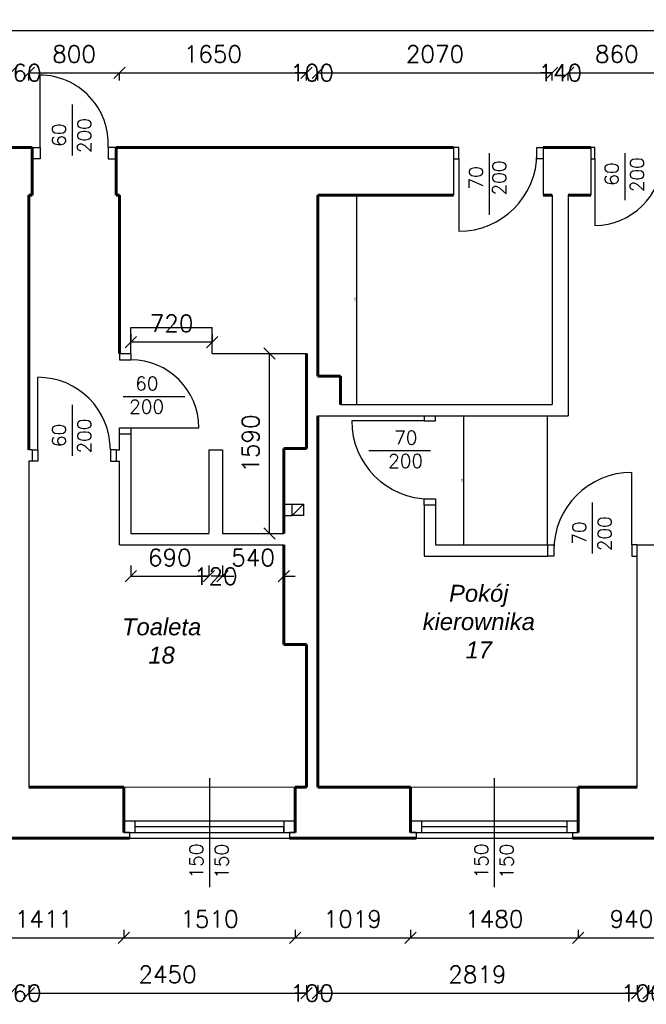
# Model space of a CAD drawing. Header units: millimetres. Extents: x -29041 to 64500, y 110629 to 283923.
# Tile 34 of 49: x 12053 to 17583, y 180784 to 189481. Entities that reach past the tile are written whole.
import ezdxf

# ---------------------------------------------------------------- set-up
doc = ezdxf.new("R2010")
doc.units = ezdxf.units.MM
for name, color, linetype in [('beton', 7, 'Continuous'), ('cienka', 1, 'Continuous'), ('sciany', 7, 'Continuous')]:
    doc.layers.add(name, color=color, linetype=linetype)
for name, color, linetype, lineweight in [('ISTN_PRZEKROJOWA', 7, 'Continuous', 60), ('ISTN_WIDOKOWA', 7, 'Continuous', 13), ('opisy_pomieszczen', 1, 'Continuous', 20), ('wymiary', 11, 'Continuous', 9)]:
    doc.layers.add(name, color=color, linetype=linetype, lineweight=lineweight)
doc.styles.add('SLAWEK', font='simplex.shx', dxfattribs={"width": 0.7, "height": 1})
doc.styles.get("Standard").update_dxf_attribs({"font": 'arial.ttf'})
doc.styles.add('TXT 50', font='simplex.shx', dxfattribs={"height": 150})
doc.styles.add('txt150', font='arial.ttf', dxfattribs={"height": 150})
doc.dimstyles.new('PROFIL', dxfattribs={"dimscale": 0, "dimtxt": 15, "dimasz": 10, "dimexe": 1, "dimexo": 0, "dimgap": 5, "dimtad": 1, "dimdec": 4, "dimrnd": 1, "dimdsep": 46, "dimtxsty": 'Standard', "dimcen": -10, "dimclrd": 5, "dimclre": 5, "dimclrt": 5, "dimadec": 0, "dimazin": 0, "dimtfac": 1, "dimtdec": 4, "dimtmove": 0, "dimatfit": 3, "dimfxl": 1, "dimtolj": 1, "dimtzin": 0, "dimarcsym": 0})
doc.dimstyles.new('wymiary1do50', dxfattribs={"dimtxt": 150, "dimasz": 100, "dimexe": 0.18, "dimexo": 0.066, "dimgap": 90, "dimtad": 1, "dimdec": 0, "dimzin": 0, "dimdsep": 46, "dimtxsty": 'txt150', "dimblk": 'OBLIQUE', "dimcen": 0.09, "dimclrd": 1, "dimclre": 1, "dimadec": 0, "dimazin": 0, "dimtfac": 1, "dimtdec": 0, "dimtix": 1, "dimtofl": 0, "dimtmove": 2, "dimatfit": 3, "dimfxl": 1, "dimtfillclr": 256, "dimtolj": 1, "dimtzin": 0, "dimarcsym": 0})

# ---------------------------------------------------------------- blocks, each defined once
blk = doc.blocks.new('_Oblique')
at = {"layer": 'sciany', "color": 0, "lineweight": -2}
blk.add_line((-0.5, -0.5), (0.5, 0.5), dxfattribs=at)
blk = doc.blocks.new('*D544')
at = {"layer": 'beton', "color": 1, "lineweight": -2}
for p, q in [((11972.7, 180951.9), (11972.7, 180881.8)), ((12132.7, 180951.9), (12132.7, 180881.8)), ((11972.7, 180882), (11872.7, 180882)), ((12132.7, 180882), (12232.7, 180882))]:
    blk.add_line(p, q, dxfattribs=at)
at = {"layer": 'Defpoints', "color": 0}
for p in [(11972.7, 180952), (12132.7, 180952), (12132.7, 180882)]:
    blk.add_point(p, dxfattribs=at)
at = {"layer": 'beton', "color": 1, "lineweight": -2, "xscale": 100, "yscale": 100, "zscale": 100}
blk.add_blockref('_Oblique', (11972.7, 180882), dxfattribs=at)
at = {"layer": 'beton', "color": 1, "lineweight": -2, "xscale": 100, "yscale": 100, "zscale": 100, "rotation": 180}
blk.add_blockref('_Oblique', (12132.7, 180882), dxfattribs=at)
at = {"layer": 'beton', "color": 0, "insert": (12052.7, 180882), "char_height": 150, "attachment_point": 5, "style": 'TXT 50'}
blk.add_mtext('\\A1;160', dxfattribs=at)
blk = doc.blocks.new('*D545')
at = {"layer": 'beton', "color": 1, "lineweight": -2}
for p, q in [((12132.7, 180951.9), (12132.7, 180881.8)), ((14582.7, 180951.9), (14582.7, 180881.8)), ((12132.7, 180882), (14582.7, 180882))]:
    blk.add_line(p, q, dxfattribs=at)
at = {"layer": 'Defpoints', "color": 0}
for p in [(12132.7, 180952), (14582.7, 180952), (14582.7, 180882)]:
    blk.add_point(p, dxfattribs=at)
at = {"layer": 'beton', "color": 1, "lineweight": -2, "xscale": 100, "yscale": 100, "zscale": 100, "rotation": 180}
blk.add_blockref('_Oblique', (12132.7, 180882), dxfattribs=at)
at = {"layer": 'beton', "color": 1, "lineweight": -2, "xscale": 100, "yscale": 100, "zscale": 100}
blk.add_blockref('_Oblique', (14582.7, 180882), dxfattribs=at)
at = {"layer": 'beton', "color": 0, "insert": (13357.7, 181047), "char_height": 150, "attachment_point": 5, "style": 'TXT 50'}
blk.add_mtext('\\A1;2450', dxfattribs=at)
blk = doc.blocks.new('*D546')
at = {"layer": 'beton', "color": 1, "lineweight": -2}
for p, q in [((14582.7, 180951.9), (14582.7, 180881.8)), ((14682.7, 180951.9), (14682.7, 180881.8)), ((14582.7, 180882), (14482.7, 180882)), ((14682.7, 180882), (14782.7, 180882))]:
    blk.add_line(p, q, dxfattribs=at)
at = {"layer": 'Defpoints', "color": 0}
for p in [(14582.7, 180952), (14682.7, 180952), (14682.7, 180882)]:
    blk.add_point(p, dxfattribs=at)
at = {"layer": 'beton', "color": 1, "lineweight": -2, "xscale": 100, "yscale": 100, "zscale": 100}
blk.add_blockref('_Oblique', (14582.7, 180882), dxfattribs=at)
at = {"layer": 'beton', "color": 1, "lineweight": -2, "xscale": 100, "yscale": 100, "zscale": 100, "rotation": 180}
blk.add_blockref('_Oblique', (14682.7, 180882), dxfattribs=at)
at = {"layer": 'beton', "color": 0, "insert": (14632.7, 180882), "char_height": 150, "attachment_point": 5, "style": 'TXT 50'}
blk.add_mtext('\\A1;100', dxfattribs=at)
blk = doc.blocks.new('*D547')
at = {"layer": 'beton', "color": 1, "lineweight": -2}
for p, q in [((14682.7, 180951.9), (14682.7, 180881.8)), ((17501.6, 180951.9), (17501.6, 180881.8)), ((14682.7, 180882), (17501.6, 180882))]:
    blk.add_line(p, q, dxfattribs=at)
at = {"layer": 'Defpoints', "color": 0}
for p in [(14682.7, 180952), (17501.6, 180952), (17501.6, 180882)]:
    blk.add_point(p, dxfattribs=at)
at = {"layer": 'beton', "color": 1, "lineweight": -2, "xscale": 100, "yscale": 100, "zscale": 100, "rotation": 180}
blk.add_blockref('_Oblique', (14682.7, 180882), dxfattribs=at)
at = {"layer": 'beton', "color": 1, "lineweight": -2, "xscale": 100, "yscale": 100, "zscale": 100}
blk.add_blockref('_Oblique', (17501.6, 180882), dxfattribs=at)
at = {"layer": 'beton', "color": 0, "insert": (16092.2, 181047), "char_height": 150, "attachment_point": 5, "style": 'TXT 50'}
blk.add_mtext('\\A1;2819', dxfattribs=at)
blk = doc.blocks.new('*D548')
at = {"layer": 'beton', "color": 1, "lineweight": -2}
for p, q in [((17501.6, 180951.9), (17501.6, 180881.8)), ((17601.6, 180951.9), (17601.6, 180881.8)), ((17501.6, 180882), (17401.6, 180882)), ((17601.6, 180882), (17701.6, 180882))]:
    blk.add_line(p, q, dxfattribs=at)
at = {"layer": 'Defpoints', "color": 0}
for p in [(17501.6, 180952), (17601.6, 180952), (17601.6, 180882)]:
    blk.add_point(p, dxfattribs=at)
at = {"layer": 'beton', "color": 1, "lineweight": -2, "xscale": 100, "yscale": 100, "zscale": 100}
blk.add_blockref('_Oblique', (17501.6, 180882), dxfattribs=at)
at = {"layer": 'beton', "color": 1, "lineweight": -2, "xscale": 100, "yscale": 100, "zscale": 100, "rotation": 180}
blk.add_blockref('_Oblique', (17601.6, 180882), dxfattribs=at)
at = {"layer": 'beton', "color": 0, "insert": (17551.6, 180882), "char_height": 150, "attachment_point": 5, "style": 'TXT 50'}
blk.add_mtext('\\A1;100', dxfattribs=at)
blk = doc.blocks.new('*D549')
at = {"layer": 'beton', "color": 1, "lineweight": -2}
for p, q in [((17601.6, 180951.9), (17601.6, 180881.8)), ((19521.6, 180951.9), (19521.6, 180881.8)), ((17601.6, 180882), (19521.6, 180882))]:
    blk.add_line(p, q, dxfattribs=at)
at = {"layer": 'Defpoints', "color": 0}
for p in [(17601.6, 180952), (19521.6, 180952), (19521.6, 180882)]:
    blk.add_point(p, dxfattribs=at)
at = {"layer": 'beton', "color": 1, "lineweight": -2, "xscale": 100, "yscale": 100, "zscale": 100, "rotation": 180}
blk.add_blockref('_Oblique', (17601.6, 180882), dxfattribs=at)
at = {"layer": 'beton', "color": 1, "lineweight": -2, "xscale": 100, "yscale": 100, "zscale": 100}
blk.add_blockref('_Oblique', (19521.6, 180882), dxfattribs=at)
at = {"layer": 'beton', "color": 0, "insert": (18561.6, 181047), "char_height": 150, "attachment_point": 5, "style": 'TXT 50'}
blk.add_mtext('\\A1;1920', dxfattribs=at)
blk = doc.blocks.new('*D297')
at = {"layer": 'beton', "color": 1, "lineweight": -2}
for p, q in [((11561.6, 181441.9), (11561.6, 181371.8)), ((12972.7, 181441.9), (12972.7, 181371.8)), ((11561.6, 181372), (12972.7, 181372))]:
    blk.add_line(p, q, dxfattribs=at)
at = {"layer": 'Defpoints', "color": 0}
for p in [(11561.6, 181442), (12972.7, 181442), (12972.7, 181372)]:
    blk.add_point(p, dxfattribs=at)
at = {"layer": 'beton', "color": 1, "lineweight": -2, "xscale": 100, "yscale": 100, "zscale": 100, "rotation": 180}
blk.add_blockref('_Oblique', (11561.6, 181372), dxfattribs=at)
at = {"layer": 'beton', "color": 1, "lineweight": -2, "xscale": 100, "yscale": 100, "zscale": 100}
blk.add_blockref('_Oblique', (12972.7, 181372), dxfattribs=at)
at = {"layer": 'beton', "color": 0, "insert": (12267.2, 181537), "char_height": 150, "attachment_point": 5, "style": 'TXT 50'}
blk.add_mtext('\\A1;1411', dxfattribs=at)
blk = doc.blocks.new('*D298')
at = {"layer": 'beton', "color": 1, "lineweight": -2}
for p, q in [((12972.7, 181441.9), (12972.7, 181371.8)), ((14482.7, 181441.9), (14482.7, 181371.8)), ((12972.7, 181372), (14482.7, 181372))]:
    blk.add_line(p, q, dxfattribs=at)
at = {"layer": 'Defpoints', "color": 0}
for p in [(12972.7, 181442), (14482.7, 181442), (14482.7, 181372)]:
    blk.add_point(p, dxfattribs=at)
at = {"layer": 'beton', "color": 1, "lineweight": -2, "xscale": 100, "yscale": 100, "zscale": 100, "rotation": 180}
blk.add_blockref('_Oblique', (12972.7, 181372), dxfattribs=at)
at = {"layer": 'beton', "color": 1, "lineweight": -2, "xscale": 100, "yscale": 100, "zscale": 100}
blk.add_blockref('_Oblique', (14482.7, 181372), dxfattribs=at)
at = {"layer": 'beton', "color": 0, "insert": (13727.7, 181537), "char_height": 150, "attachment_point": 5, "style": 'TXT 50'}
blk.add_mtext('\\A1;1510', dxfattribs=at)
blk = doc.blocks.new('*D299')
at = {"layer": 'beton', "color": 1, "lineweight": -2}
for p, q in [((14482.7, 181441.9), (14482.7, 181371.8)), ((15501.6, 181441.9), (15501.6, 181371.8)), ((14482.7, 181372), (15501.6, 181372))]:
    blk.add_line(p, q, dxfattribs=at)
at = {"layer": 'Defpoints', "color": 0}
for p in [(14482.7, 181442), (15501.6, 181442), (15501.6, 181372)]:
    blk.add_point(p, dxfattribs=at)
at = {"layer": 'beton', "color": 1, "lineweight": -2, "xscale": 100, "yscale": 100, "zscale": 100, "rotation": 180}
blk.add_blockref('_Oblique', (14482.7, 181372), dxfattribs=at)
at = {"layer": 'beton', "color": 1, "lineweight": -2, "xscale": 100, "yscale": 100, "zscale": 100}
blk.add_blockref('_Oblique', (15501.6, 181372), dxfattribs=at)
at = {"layer": 'beton', "color": 0, "insert": (14992.2, 181537), "char_height": 150, "attachment_point": 5, "style": 'TXT 50'}
blk.add_mtext('\\A1;1019', dxfattribs=at)
blk = doc.blocks.new('*D300')
at = {"layer": 'beton', "color": 1, "lineweight": -2}
for p, q in [((15501.6, 181441.9), (15501.6, 181371.8)), ((16981.6, 181441.9), (16981.6, 181371.8)), ((15501.6, 181372), (16981.6, 181372))]:
    blk.add_line(p, q, dxfattribs=at)
at = {"layer": 'Defpoints', "color": 0}
for p in [(15501.6, 181442), (16981.6, 181442), (16981.6, 181372)]:
    blk.add_point(p, dxfattribs=at)
at = {"layer": 'beton', "color": 1, "lineweight": -2, "xscale": 100, "yscale": 100, "zscale": 100, "rotation": 180}
blk.add_blockref('_Oblique', (15501.6, 181372), dxfattribs=at)
at = {"layer": 'beton', "color": 1, "lineweight": -2, "xscale": 100, "yscale": 100, "zscale": 100}
blk.add_blockref('_Oblique', (16981.6, 181372), dxfattribs=at)
at = {"layer": 'beton', "color": 0, "insert": (16241.6, 181537), "char_height": 150, "attachment_point": 5, "style": 'TXT 50'}
blk.add_mtext('\\A1;1480', dxfattribs=at)
blk = doc.blocks.new('*D301')
at = {"layer": 'beton', "color": 1, "lineweight": -2}
for p, q in [((16981.6, 181441.9), (16981.6, 181371.8)), ((17921.6, 181441.9), (17921.6, 181371.8)), ((16981.6, 181372), (17921.6, 181372))]:
    blk.add_line(p, q, dxfattribs=at)
at = {"layer": 'Defpoints', "color": 0}
for p in [(16981.6, 181442), (17921.6, 181442), (17921.6, 181372)]:
    blk.add_point(p, dxfattribs=at)
at = {"layer": 'beton', "color": 1, "lineweight": -2, "xscale": 100, "yscale": 100, "zscale": 100, "rotation": 180}
blk.add_blockref('_Oblique', (16981.6, 181372), dxfattribs=at)
at = {"layer": 'beton', "color": 1, "lineweight": -2, "xscale": 100, "yscale": 100, "zscale": 100}
blk.add_blockref('_Oblique', (17921.6, 181372), dxfattribs=at)
at = {"layer": 'beton', "color": 0, "insert": (17451.6, 181537), "char_height": 150, "attachment_point": 5, "style": 'TXT 50'}
blk.add_mtext('\\A1;940', dxfattribs=at)
blk = doc.blocks.new('*D310')
at = {"layer": 'beton', "color": 1, "lineweight": -2}
for p, q in [((13032.7, 184659.4), (13032.7, 184564.3)), ((13722.7, 184659.4), (13722.7, 184564.3)), ((13032.7, 184564.5), (13722.7, 184564.5))]:
    blk.add_line(p, q, dxfattribs=at)
at = {"layer": 'Defpoints', "color": 0}
for p in [(13032.7, 184659.5), (13722.7, 184659.5), (13722.7, 184564.5)]:
    blk.add_point(p, dxfattribs=at)
at = {"layer": 'beton', "color": 1, "lineweight": -2, "xscale": 100, "yscale": 100, "zscale": 100, "rotation": 180}
blk.add_blockref('_Oblique', (13032.7, 184564.5), dxfattribs=at)
at = {"layer": 'beton', "color": 1, "lineweight": -2, "xscale": 100, "yscale": 100, "zscale": 100}
blk.add_blockref('_Oblique', (13722.7, 184564.5), dxfattribs=at)
at = {"layer": 'beton', "color": 0, "insert": (13377.7, 184729.5), "char_height": 150, "attachment_point": 5, "style": 'TXT 50'}
blk.add_mtext('\\A1;690', dxfattribs=at)
blk = doc.blocks.new('*D311')
at = {"layer": 'beton', "color": 1, "lineweight": -2}
for p, q in [((13722.7, 184659.4), (13722.7, 184564.3)), ((13842.7, 184659.4), (13842.7, 184564.3)), ((13722.7, 184564.5), (13622.7, 184564.5)), ((13842.7, 184564.5), (13942.7, 184564.5))]:
    blk.add_line(p, q, dxfattribs=at)
at = {"layer": 'Defpoints', "color": 0}
for p in [(13722.7, 184659.5), (13842.7, 184659.5), (13842.7, 184564.5)]:
    blk.add_point(p, dxfattribs=at)
at = {"layer": 'beton', "color": 1, "lineweight": -2, "xscale": 100, "yscale": 100, "zscale": 100}
blk.add_blockref('_Oblique', (13722.7, 184564.5), dxfattribs=at)
at = {"layer": 'beton', "color": 1, "lineweight": -2, "xscale": 100, "yscale": 100, "zscale": 100, "rotation": 180}
blk.add_blockref('_Oblique', (13842.7, 184564.5), dxfattribs=at)
at = {"layer": 'beton', "color": 0, "insert": (13782.7, 184564.5), "char_height": 150, "attachment_point": 5, "style": 'TXT 50'}
blk.add_mtext('\\A1;120', dxfattribs=at)
blk = doc.blocks.new('*D312')
at = {"layer": 'beton', "color": 1, "lineweight": -2}
for p, q in [((13842.7, 184659.4), (13842.7, 184564.3)), ((14382.7, 184659.4), (14382.7, 184564.3)), ((13842.7, 184564.5), (13742.7, 184564.5)), ((14382.7, 184564.5), (14482.7, 184564.5))]:
    blk.add_line(p, q, dxfattribs=at)
at = {"layer": 'Defpoints', "color": 0}
for p in [(13842.7, 184659.5), (14382.7, 184659.5), (14382.7, 184564.5)]:
    blk.add_point(p, dxfattribs=at)
at = {"layer": 'beton', "color": 1, "lineweight": -2, "xscale": 100, "yscale": 100, "zscale": 100}
blk.add_blockref('_Oblique', (13842.7, 184564.5), dxfattribs=at)
at = {"layer": 'beton', "color": 1, "lineweight": -2, "xscale": 100, "yscale": 100, "zscale": 100, "rotation": 180}
blk.add_blockref('_Oblique', (14382.7, 184564.5), dxfattribs=at)
at = {"layer": 'beton', "color": 0, "insert": (14112.7, 184729.5), "char_height": 150, "attachment_point": 5, "style": 'TXT 50'}
blk.add_mtext('\\A1;540', dxfattribs=at)
blk = doc.blocks.new('*D313')
at = {"layer": 'beton', "color": 1, "lineweight": -2}
for p, q in [((14112.8, 186532.3), (14256.3, 186532.3)), ((14256.1, 184942.3), (14256.1, 186532.3)), ((14112.8, 184942.3), (14256.3, 184942.3))]:
    blk.add_line(p, q, dxfattribs=at)
at = {"layer": 'Defpoints', "color": 0}
for p in [(14112.7, 186532.3), (14256.1, 186532.3), (14112.7, 184942.3)]:
    blk.add_point(p, dxfattribs=at)
at = {"layer": 'beton', "color": 1, "lineweight": -2, "xscale": 100, "yscale": 100, "zscale": 100}
for p, rotation in [((14256.1, 186532.3), 90), ((14256.1, 184942.3), 270)]:
    blk.add_blockref('_Oblique', p, dxfattribs=dict(at, rotation=rotation))
at = {"layer": 'beton', "color": 0, "insert": (14091.1, 185737.3), "char_height": 150, "attachment_point": 5, "rotation": 90, "style": 'TXT 50'}
blk.add_mtext('\\A1;1590', dxfattribs=at)
blk = doc.blocks.new('*D314')
at = {"layer": 'beton', "color": 1, "lineweight": -2}
for p, q in [((13032.7, 186702.6), (13032.7, 186633.6)), ((13752.7, 186702.6), (13752.7, 186633.6)), ((13752.7, 186633.8), (13032.7, 186633.8))]:
    blk.add_line(p, q, dxfattribs=at)
at = {"layer": 'Defpoints', "color": 0}
for p in [(13032.7, 186702.7), (13752.7, 186702.7), (13032.7, 186633.8)]:
    blk.add_point(p, dxfattribs=at)
at = {"layer": 'beton', "color": 1, "lineweight": -2, "xscale": 100, "yscale": 100, "zscale": 100, "rotation": 180}
blk.add_blockref('_Oblique', (13032.7, 186633.8), dxfattribs=at)
at = {"layer": 'beton', "color": 1, "lineweight": -2, "xscale": 100, "yscale": 100, "zscale": 100}
blk.add_blockref('_Oblique', (13752.7, 186633.8), dxfattribs=at)
at = {"layer": 'beton', "color": 0, "insert": (13392.7, 186798.8), "char_height": 150, "attachment_point": 5, "style": 'TXT 50'}
blk.add_mtext('\\A1;720', dxfattribs=at)
blk = doc.blocks.new('*D315')
at = {"layer": 'Defpoints', "color": 0}
for p in [(15024.8, 187932.3), (15024.8, 186082.3), (15024.8, 186082.3)]:
    blk.add_point(p, dxfattribs=at)
at = {"layer": 'wymiary', "color": 5, "lineweight": -2}
for p, q in [((15024.8, 187932.3), (15025.8, 187932.3)), ((15024.8, 186082.3), (15025.8, 186082.3))]:
    blk.add_line(p, q, dxfattribs=at)
at = {"layer": 'wymiary', "lineweight": -2}
blk.add_line((15024.8, 187932.3), (15024.8, 186082.3), dxfattribs=at)
at = {"layer": 'wymiary', "lineweight": -2, "xscale": 8, "yscale": 8, "zscale": 8}
for p, rotation in [((15024.8, 187932.3), 90), ((15024.8, 186082.3), 270)]:
    blk.add_blockref('_Oblique', p, dxfattribs=dict(at, rotation=rotation))
at = {"layer": 'wymiary', "lineweight": 9, "insert": (15012.7, 187007.3), "char_height": 12, "attachment_point": 5, "rotation": 90}
blk.add_mtext('\\A1;1850', dxfattribs=at)
blk = doc.blocks.new('*D316')
at = {"layer": 'Defpoints', "color": 0}
for p in [(15969.8, 185982.3), (15969.8, 184842.3), (15969.8, 184842.3)]:
    blk.add_point(p, dxfattribs=at)
at = {"layer": 'wymiary', "color": 5, "lineweight": -2}
for p, q in [((15969.8, 185982.3), (15970.8, 185982.3)), ((15969.8, 184842.3), (15970.8, 184842.3))]:
    blk.add_line(p, q, dxfattribs=at)
at = {"layer": 'wymiary', "lineweight": -2}
blk.add_line((15969.8, 185982.3), (15969.8, 184842.3), dxfattribs=at)
at = {"layer": 'wymiary', "lineweight": -2, "xscale": 8, "yscale": 8, "zscale": 8}
for p, rotation in [((15969.8, 185982.3), 90), ((15969.8, 184842.3), 270)]:
    blk.add_blockref('_Oblique', p, dxfattribs=dict(at, rotation=rotation))
at = {"layer": 'wymiary', "lineweight": 9, "insert": (15957.6, 185412.3), "char_height": 12, "attachment_point": 5, "rotation": 90}
blk.add_mtext('\\A1;1140', dxfattribs=at)
blk = doc.blocks.new('*D318')
at = {"layer": 'beton', "color": 1, "lineweight": -2}
for p, q in [((-1597.3, 189217.4), (-1597.3, 189383)), ((-1597.3, 189382.8), (10412, 189382.8)), ((23272.7, 189382.8), (11263.4, 189382.8)), ((23272.7, 188942.9), (23272.7, 189383))]:
    blk.add_line(p, q, dxfattribs=at)
at = {"layer": 'Defpoints', "color": 0}
for p in [(23272.7, 189382.8), (-1597.3, 189217.3), (23272.7, 188942.8)]:
    blk.add_point(p, dxfattribs=at)
at = {"layer": 'beton', "color": 1, "lineweight": -2, "xscale": 100, "yscale": 100, "zscale": 100, "rotation": 180}
blk.add_blockref('_Oblique', (-1597.3, 189382.8), dxfattribs=at)
at = {"layer": 'beton', "color": 1, "lineweight": -2, "xscale": 100, "yscale": 100, "zscale": 100}
blk.add_blockref('_Oblique', (23272.7, 189382.8), dxfattribs=at)
at = {"layer": 'beton', "color": 0, "insert": (10837.7, 189382.8), "char_height": 150, "attachment_point": 5, "style": 'TXT 50'}
blk.add_mtext('\\A1;24870', dxfattribs=at)
blk = doc.blocks.new('*D337')
at = {"layer": 'beton', "color": 1, "lineweight": -2}
for p, q in [((11972.7, 189012.8), (11872.7, 189012.8)), ((11972.7, 188942.9), (11972.7, 189013)), ((12132.7, 188942.9), (12132.7, 189013)), ((12132.7, 189012.8), (12232.7, 189012.8))]:
    blk.add_line(p, q, dxfattribs=at)
at = {"layer": 'Defpoints', "color": 0}
for p in [(12132.7, 189012.8), (11972.7, 188942.8), (12132.7, 188942.8)]:
    blk.add_point(p, dxfattribs=at)
at = {"layer": 'beton', "color": 1, "lineweight": -2, "xscale": 100, "yscale": 100, "zscale": 100}
blk.add_blockref('_Oblique', (11972.7, 189012.8), dxfattribs=at)
at = {"layer": 'beton', "color": 1, "lineweight": -2, "xscale": 100, "yscale": 100, "zscale": 100, "rotation": 180}
blk.add_blockref('_Oblique', (12132.7, 189012.8), dxfattribs=at)
at = {"layer": 'beton', "color": 0, "insert": (12052.7, 189012.8), "char_height": 150, "attachment_point": 5, "style": 'TXT 50'}
blk.add_mtext('\\A1;160', dxfattribs=at)
blk = doc.blocks.new('*D338')
at = {"layer": 'beton', "color": 1, "lineweight": -2}
for p, q in [((12132.7, 188942.9), (12132.7, 189013)), ((12132.7, 189012.8), (12932.7, 189012.8)), ((12932.7, 188942.9), (12932.7, 189013))]:
    blk.add_line(p, q, dxfattribs=at)
at = {"layer": 'Defpoints', "color": 0}
for p in [(12932.7, 189012.8), (12132.7, 188942.8), (12932.7, 188942.8)]:
    blk.add_point(p, dxfattribs=at)
at = {"layer": 'beton', "color": 1, "lineweight": -2, "xscale": 100, "yscale": 100, "zscale": 100, "rotation": 180}
blk.add_blockref('_Oblique', (12132.7, 189012.8), dxfattribs=at)
at = {"layer": 'beton', "color": 1, "lineweight": -2, "xscale": 100, "yscale": 100, "zscale": 100}
blk.add_blockref('_Oblique', (12932.7, 189012.8), dxfattribs=at)
at = {"layer": 'beton', "color": 0, "insert": (12532.7, 189177.8), "char_height": 150, "attachment_point": 5, "style": 'TXT 50'}
blk.add_mtext('\\A1;800', dxfattribs=at)
blk = doc.blocks.new('*D339')
at = {"layer": 'beton', "color": 1, "lineweight": -2}
for p, q in [((12932.7, 188942.9), (12932.7, 189013)), ((12932.7, 189012.8), (14582.7, 189012.8)), ((14582.7, 188942.9), (14582.7, 189013))]:
    blk.add_line(p, q, dxfattribs=at)
at = {"layer": 'Defpoints', "color": 0}
for p in [(14582.7, 189012.8), (12932.7, 188942.8), (14582.7, 188942.8)]:
    blk.add_point(p, dxfattribs=at)
at = {"layer": 'beton', "color": 1, "lineweight": -2, "xscale": 100, "yscale": 100, "zscale": 100, "rotation": 180}
blk.add_blockref('_Oblique', (12932.7, 189012.8), dxfattribs=at)
at = {"layer": 'beton', "color": 1, "lineweight": -2, "xscale": 100, "yscale": 100, "zscale": 100}
blk.add_blockref('_Oblique', (14582.7, 189012.8), dxfattribs=at)
at = {"layer": 'beton', "color": 0, "insert": (13757.7, 189177.8), "char_height": 150, "attachment_point": 5, "style": 'TXT 50'}
blk.add_mtext('\\A1;1650', dxfattribs=at)
blk = doc.blocks.new('*D340')
at = {"layer": 'beton', "color": 1, "lineweight": -2}
for p, q in [((14582.7, 189012.8), (14482.7, 189012.8)), ((14582.7, 188942.9), (14582.7, 189013)), ((14682.7, 188942.9), (14682.7, 189013)), ((14682.7, 189012.8), (14782.7, 189012.8))]:
    blk.add_line(p, q, dxfattribs=at)
at = {"layer": 'Defpoints', "color": 0}
for p in [(14582.7, 189012.8), (14582.7, 188942.8), (14682.7, 188942.8)]:
    blk.add_point(p, dxfattribs=at)
at = {"layer": 'beton', "color": 1, "lineweight": -2, "xscale": 100, "yscale": 100, "zscale": 100}
blk.add_blockref('_Oblique', (14582.7, 189012.8), dxfattribs=at)
at = {"layer": 'beton', "color": 1, "lineweight": -2, "xscale": 100, "yscale": 100, "zscale": 100, "rotation": 180}
blk.add_blockref('_Oblique', (14682.7, 189012.8), dxfattribs=at)
at = {"layer": 'beton', "color": 0, "insert": (14632.7, 189012.8), "char_height": 150, "attachment_point": 5, "style": 'TXT 50'}
blk.add_mtext('\\A1;100', dxfattribs=at)
blk = doc.blocks.new('*D341')
at = {"layer": 'beton', "color": 1, "lineweight": -2}
for p, q in [((14682.7, 188942.9), (14682.7, 189013)), ((14682.7, 189012.8), (16752.7, 189012.8)), ((16752.7, 188942.9), (16752.7, 189013))]:
    blk.add_line(p, q, dxfattribs=at)
at = {"layer": 'Defpoints', "color": 0}
for p in [(16752.7, 189012.8), (14682.7, 188942.8), (16752.7, 188942.8)]:
    blk.add_point(p, dxfattribs=at)
at = {"layer": 'beton', "color": 1, "lineweight": -2, "xscale": 100, "yscale": 100, "zscale": 100, "rotation": 180}
blk.add_blockref('_Oblique', (14682.7, 189012.8), dxfattribs=at)
at = {"layer": 'beton', "color": 1, "lineweight": -2, "xscale": 100, "yscale": 100, "zscale": 100}
blk.add_blockref('_Oblique', (16752.7, 189012.8), dxfattribs=at)
at = {"layer": 'beton', "color": 0, "insert": (15717.7, 189177.8), "char_height": 150, "attachment_point": 5, "style": 'TXT 50'}
blk.add_mtext('\\A1;2070', dxfattribs=at)
blk = doc.blocks.new('*D342')
at = {"layer": 'beton', "color": 1, "lineweight": -2}
for p, q in [((16752.7, 189012.8), (16652.7, 189012.8)), ((16752.7, 188942.9), (16752.7, 189013)), ((16892.7, 188942.9), (16892.7, 189013)), ((16892.7, 189012.8), (16992.7, 189012.8))]:
    blk.add_line(p, q, dxfattribs=at)
at = {"layer": 'Defpoints', "color": 0}
for p in [(16892.7, 189012.8), (16752.7, 188942.8), (16892.7, 188942.8)]:
    blk.add_point(p, dxfattribs=at)
at = {"layer": 'beton', "color": 1, "lineweight": -2, "xscale": 100, "yscale": 100, "zscale": 100}
blk.add_blockref('_Oblique', (16752.7, 189012.8), dxfattribs=at)
at = {"layer": 'beton', "color": 1, "lineweight": -2, "xscale": 100, "yscale": 100, "zscale": 100, "rotation": 180}
blk.add_blockref('_Oblique', (16892.7, 189012.8), dxfattribs=at)
at = {"layer": 'beton', "color": 0, "insert": (16822.7, 189012.8), "char_height": 150, "attachment_point": 5, "style": 'TXT 50'}
blk.add_mtext('\\A1;140', dxfattribs=at)
blk = doc.blocks.new('*D343')
at = {"layer": 'beton', "color": 1, "lineweight": -2}
for p, q in [((16892.7, 188942.9), (16892.7, 189013)), ((16892.7, 189012.8), (17752.7, 189012.8)), ((17752.7, 188942.9), (17752.7, 189013))]:
    blk.add_line(p, q, dxfattribs=at)
at = {"layer": 'Defpoints', "color": 0}
for p in [(17752.7, 189012.8), (16892.7, 188942.8), (17752.7, 188942.8)]:
    blk.add_point(p, dxfattribs=at)
at = {"layer": 'beton', "color": 1, "lineweight": -2, "xscale": 100, "yscale": 100, "zscale": 100, "rotation": 180}
blk.add_blockref('_Oblique', (16892.7, 189012.8), dxfattribs=at)
at = {"layer": 'beton', "color": 1, "lineweight": -2, "xscale": 100, "yscale": 100, "zscale": 100}
blk.add_blockref('_Oblique', (17752.7, 189012.8), dxfattribs=at)
at = {"layer": 'beton', "color": 0, "insert": (17322.7, 189177.8), "char_height": 150, "attachment_point": 5, "style": 'TXT 50'}
blk.add_mtext('\\A1;860', dxfattribs=at)

msp = doc.modelspace()

# ---------------------------------------------------------------- linework, layer by layer
at = {"layer": 'cienka'}
for p, q in [((12232.73327, 188352.34917), (12232.73327, 188992.46842)), ((12515.81898, 188733.25846), (12515.81898, 188282.41457)), ((12162.73327, 188352.34917), (12232.73327, 188352.34917)), ((12232.73327, 188352.34917), (12232.73327, 188252.34917)), ((12902.73327, 188352.34917), (12832.73327, 188352.34917)), ((12832.73327, 188352.34917), (12832.73327, 188252.34917)), ((15927.73327, 188352.34917), (15882.73327, 188352.34917)), ((15882.73327, 188352.34917), (15882.73327, 187932.34917)), ((15927.73327, 188252.34917), (15927.73327, 188352.34917)), ((16617.73327, 188252.34917), (16617.73327, 188352.34917)), ((16617.73327, 188352.34917), (16672.73327, 188352.34917)), ((16672.73327, 188352.34917), (16672.73327, 187932.34917)), ((17092.73327, 188352.34917), (17092.73327, 187932.34917)), ((17127.73327, 188352.34917), (17092.73327, 188352.34917)), ((17127.73327, 188252.34917), (17127.73327, 188352.34917)), ((12232.73327, 188252.34917), (12162.73327, 188252.34917)), ((12832.73327, 188252.34917), (12902.73327, 188252.34917)), ((15882.73327, 188302.34917), (15882.73327, 188002.34917)), ((15882.73327, 188252.34917), (15927.73327, 188252.34917)), ((16196.10298, 188302.34917), (16196.10298, 187758.43201)), ((16672.73327, 188252.34917), (16617.73327, 188252.34917)), ((17092.73327, 188252.34917), (17127.73327, 188252.34917)), ((17127.73327, 188252.34917), (17127.73327, 187662.34917)), ((17393.7291, 188301.34569), (17393.7291, 187886.13107)), ((16752.73327, 187932.34917), (16752.73327, 186082.34917)), ((16892.73327, 187932.34917), (16892.73327, 185982.34917)), ((13032.73327, 186762.34917), (13752.73327, 186762.34917)), ((13032.73327, 186532.34917), (13032.73327, 186762.34917)), ((13752.73327, 186532.34917), (13752.73327, 186762.34917)), ((12932.73327, 186532.34917), (13032.73327, 186532.34917)), ((12932.73327, 186532.34917), (12932.73327, 186477.34917)), ((13032.73327, 186532.34917), (13032.73327, 186477.34917)), ((13752.73327, 186532.34917), (14582.73327, 186532.34917)), ((12932.73327, 186477.34917), (13032.73327, 186477.34917)), ((12212.73327, 185682.34917), (12212.73327, 186322.34917)), ((13510.44948, 186150.57533), (12966.53231, 186150.57533)), ((12515.81898, 186079.75492), (12515.81898, 185628.91102)), ((14882.73327, 186082.34917), (16752.73327, 186082.34917)), ((14682.73327, 185982.34917), (16892.73327, 185982.34917)), ((15622.73327, 185982.34917), (15622.73327, 185937.34917)), ((15722.73327, 185937.34917), (15722.73327, 185982.34917)), ((16711.60686, 184842.34917), (16711.60686, 185982.34917)), ((12932.73327, 185822.34917), (12932.73327, 185877.34917)), ((12932.73327, 185877.34917), (13032.73327, 185877.34917)), ((13032.73327, 185877.34917), (13032.73327, 185822.34917)), ((13032.73327, 185877.34917), (13632.73327, 185877.34917)), ((15622.73327, 185937.34917), (15722.73327, 185937.34917)), ((12932.73327, 185822.34917), (13032.73327, 185822.34917)), ((12932.73327, 185682.34917), (12932.73327, 185822.34917)), ((13032.73327, 185822.34917), (13032.73327, 184942.34917)), ((12162.73327, 185682.34917), (12132.73327, 185682.34917)), ((12162.73327, 185682.34917), (12212.73327, 185682.34917)), ((12162.73327, 185682.34917), (12162.73327, 185582.34917)), ((12212.73327, 185682.34917), (12212.73327, 185582.34917)), ((12902.73327, 185682.34917), (12852.73327, 185682.34917)), ((12852.73327, 185682.34917), (12852.73327, 185582.34917)), ((12902.73327, 185682.34917), (12902.73327, 185582.34917)), ((12902.73327, 185682.34917), (12932.73327, 185682.34917)), ((13722.73327, 185682.34917), (13722.73327, 184942.34917)), ((13722.73327, 185682.34917), (13842.73327, 185682.34917)), ((13842.73327, 185682.34917), (13842.73327, 184942.34917)), ((15678.99046, 185671.73273), (15135.07329, 185671.73273)), ((12132.73327, 185582.34917), (12132.73327, 182702.34917)), ((12162.73327, 185582.34917), (12132.73327, 185582.34917)), ((12212.73327, 185582.34917), (12162.73327, 185582.34917)), ((12852.73327, 185582.34917), (12902.73327, 185582.34917)), ((12902.73327, 185582.34917), (12932.73327, 185582.34917)), ((12932.73327, 184842.34917), (12932.73327, 185582.34917)), ((14557.42675, 185201.87433), (14456.17675, 185100.62433)), ((15622.73327, 185192.34917), (15622.73327, 185247.34917)), ((15622.73327, 185247.34917), (15722.73327, 185247.34917)), ((15722.73327, 185192.34917), (15622.73327, 185192.34917)), ((15622.73327, 185192.34917), (15622.73327, 184742.34917)), ((15722.73327, 185247.34917), (15722.73327, 185192.34917)), ((15722.73327, 185192.34917), (15722.73327, 184842.34917)), ((17106.60686, 185216.98988), (17106.60686, 184766.14598)), ((13032.73327, 184942.34917), (13722.73327, 184942.34917)), ((13842.73327, 184942.34917), (14382.73327, 184942.34917)), ((12932.73327, 184842.34917), (14382.73327, 184842.34917)), ((15722.73327, 184842.34917), (16711.60686, 184842.34917)), ((16711.60686, 184842.34917), (16766.60686, 184842.34917)), ((16711.60686, 184842.34917), (16711.60686, 184742.34917)), ((16766.60686, 184842.34917), (16766.60686, 184742.34917)), ((17501.60686, 184842.34917), (17456.60686, 184842.34917)), ((17456.60686, 184842.34917), (17456.60686, 184742.34917)), ((17501.60686, 182702.34917), (17501.60686, 184842.34917)), ((17501.60686, 184842.34917), (17752.73327, 184842.34917)), ((15622.73327, 184742.34917), (16711.60686, 184742.34917)), ((16766.60686, 184742.34917), (16711.60686, 184742.34917)), ((17456.60686, 184742.34917), (17501.60686, 184742.34917)), ((13727.73327, 182782.34917), (13727.73327, 181818.80241)), ((16241.60686, 182782.34917), (16241.60686, 181818.80241)), ((14382.73327, 182402.34917), (12972.73327, 182402.34917)), ((13072.73327, 182302.34917), (13072.73327, 182402.34917)), ((14482.73327, 182402.34917), (14382.73327, 182402.34917)), ((14382.73327, 182402.34917), (14382.73327, 182302.34917)), ((14482.73327, 182302.34917), (14482.73327, 182402.34917)), ((14482.73327, 182302.34917), (14482.73327, 182402.34917)), ((16881.60686, 182402.34917), (15501.60686, 182402.34917)), ((15601.60686, 182302.34917), (15601.60686, 182402.34917)), ((16981.60686, 182402.34917), (16881.60686, 182402.34917)), ((16881.60686, 182402.34917), (16881.60686, 182302.34917)), ((16981.60686, 182302.34917), (16981.60686, 182402.34917)), ((16981.60686, 182302.34917), (16981.60686, 182402.34917)), ((14382.73327, 182352.34917), (13072.73327, 182352.34917)), ((14382.73327, 182302.34917), (14382.73327, 182352.34917)), ((16881.60686, 182352.34917), (15601.60686, 182352.34917)), ((12972.73327, 182302.34917), (14482.73327, 182302.34917)), ((13022.73327, 182302.34917), (12972.73327, 182302.34917)), ((13022.73327, 182302.34917), (13022.73327, 182252.34917)), ((13022.73327, 182252.34917), (14432.73327, 182252.34917)), ((14382.73327, 182302.34917), (14432.73327, 182302.34917)), ((14382.73327, 182302.34917), (14482.73327, 182302.34917)), ((14432.73327, 182302.34917), (14432.73327, 182252.34917)), ((14482.73327, 182302.34917), (14432.73327, 182302.34917)), ((15501.60686, 182302.34917), (16981.60686, 182302.34917)), ((15551.60686, 182302.34917), (15501.60686, 182302.34917)), ((15551.60686, 182302.34917), (15551.60686, 182252.34917)), ((15551.60686, 182252.34917), (16931.60686, 182252.34917)), ((16881.60686, 182302.34917), (16931.60686, 182302.34917)), ((16881.60686, 182302.34917), (16981.60686, 182302.34917)), ((16931.60686, 182302.34917), (16931.60686, 182252.34917)), ((16931.60686, 182302.34917), (16981.60686, 182302.34917))]:
    msp.add_line(p, q, dxfattribs=at)
for points in [[(15927.73327, 188252.34917), (15927.73327, 187612.34917)], [(15622.73327, 185937.34917), (14982.73327, 185937.34917)], [(17456.60686, 184842.34917), (17456.60686, 185482.34917)], [(14382.73327, 185201.87433), (14456.17675, 185201.87433)], [(14456.17675, 185100.62433), (14557.42675, 185201.87433)], [(14456.17675, 185100.62433), (14557.42675, 185201.87433)], [(14382.73327, 185100.62433), (14456.17675, 185100.62433)]]:
    msp.add_lwpolyline(points, dxfattribs=at)
msp.add_lwpolyline([(14456.17675, 185100.62433), (14456.17675, 185201.87433), (14557.42675, 185201.87433), (14557.42675, 185100.62433)], close=True, dxfattribs=at)
for centre, radius, start, end in [((12226.35346, 188385.23124), 607.27069, 356.896070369, 89.398056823), ((15927.73327, 188302.34917), 690, 270, 0), ((17120.51577, 188269.77374), 607.46745, 270.680763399, 358.356304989), ((13032.73327, 185877.34917), 600, 0, 90), ((12212.73327, 185682.34917), 640, 0, 90), ((15672.73327, 185937.34917), 690, 180, 270), ((17456.60686, 184792.34917), 690, 90, 180)]:
    msp.add_arc(centre, radius, start, end, dxfattribs=at)
at = {"layer": 'ISTN_PRZEKROJOWA'}
for p, q in [((12162.73327, 188352.34917), (10402.73327, 188352.34917)), ((12162.73327, 188352.34917), (12162.73327, 187932.34917)), ((12902.73327, 188352.34917), (12902.73327, 187932.34917)), ((12902.73327, 188352.34917), (15882.73327, 188352.34917)), ((16672.73327, 188352.34917), (17092.73327, 188352.34917)), ((12132.73327, 187932.34917), (12132.73327, 185682.34917)), ((12132.73327, 187932.34917), (12162.73327, 187932.34917)), ((12902.73327, 187932.34917), (12932.73327, 187932.34917)), ((12932.73327, 187932.34917), (12932.73327, 186532.34917)), ((14682.73327, 187932.34917), (14682.73327, 186332.34917)), ((14682.73327, 187932.34917), (15882.73327, 187932.34917)), ((16672.73327, 187932.34917), (16752.73327, 187932.34917)), ((17092.73327, 187932.34917), (16892.73327, 187932.34917)), ((14582.73327, 186532.34917), (14582.73327, 185692.34917)), ((14682.73327, 186332.34917), (14882.73327, 186332.34917)), ((14882.73327, 186332.34917), (14882.73327, 186082.34917)), ((14682.73327, 185982.34917), (14682.73327, 182702.34917)), ((14582.73327, 185692.34917), (14382.73327, 185692.34917)), ((14382.73327, 185692.34917), (14382.73327, 184942.34917)), ((14382.73327, 184842.34917), (14382.73327, 183962.34917)), ((14382.73327, 183962.34917), (14582.73327, 183962.34917)), ((14582.73327, 183962.34917), (14582.73327, 182702.34917)), ((12132.73327, 182702.34917), (12972.73327, 182702.34917)), ((12972.73327, 182702.34917), (12972.73327, 182302.34917)), ((14482.73327, 182702.34917), (14482.73327, 182302.34917)), ((14482.73327, 182702.34917), (14482.73327, 182302.34917)), ((14482.73327, 182702.34917), (14482.73327, 182302.34917)), ((14482.73327, 182702.34917), (14482.73327, 182302.34917)), ((14482.73327, 182302.34917), (14482.73327, 182702.34917)), ((14482.73327, 182702.34917), (14482.73327, 182302.34917)), ((14482.73327, 182702.34917), (14482.73327, 182302.34917)), ((14482.73327, 182702.34917), (14482.73327, 182302.34917)), ((14482.73327, 182702.34917), (14482.73327, 182302.34917)), ((14482.73327, 182302.34917), (14482.73327, 182702.34917)), ((14482.73327, 182702.34917), (14482.73327, 182302.34917)), ((14482.73327, 182702.34917), (14582.73327, 182702.34917)), ((15501.60686, 182702.34917), (14682.73327, 182702.34917)), ((15501.60686, 182702.34917), (15501.60686, 182302.34917)), ((16981.60686, 182702.34917), (16981.60686, 182302.34917)), ((16981.60686, 182702.34917), (16981.60686, 182302.34917)), ((16981.60686, 182702.34917), (16981.60686, 182302.34917)), ((16981.60686, 182702.34917), (16981.60686, 182302.34917)), ((16981.60686, 182702.34917), (16981.60686, 182302.34917)), ((16981.60686, 182302.34917), (16981.60686, 182702.34917)), ((16981.60686, 182702.34917), (16981.60686, 182302.34917)), ((16981.60686, 182702.34917), (16981.60686, 182302.34917)), ((16981.60686, 182702.34917), (16981.60686, 182302.34917)), ((16981.60686, 182702.34917), (16981.60686, 182302.34917)), ((16981.60686, 182302.34917), (16981.60686, 182702.34917)), ((16981.60686, 182702.34917), (16981.60686, 182302.34917)), ((16981.60686, 182702.34917), (17501.60686, 182702.34917)), ((11511.60686, 182252.34917), (13022.73327, 182252.34917)), ((14432.73327, 182252.34917), (15551.60686, 182252.34917)), ((16931.60686, 182252.34917), (17971.60686, 182252.34917))]:
    msp.add_line(p, q, dxfattribs=at)
at = {"layer": 'ISTN_WIDOKOWA'}
for p, q in [((14482.73327, 182702.34917), (12972.73327, 182702.34917)), ((16981.60686, 182702.34917), (15501.60686, 182702.34917))]:
    msp.add_line(p, q, dxfattribs=at)

# ---------------------------------------------------------------- texts
at = {"layer": 'cienka', "style": 'SLAWEK'}
for s, p in [('200', (12684.04542, 188302.17363)), ('60', (12460.42996, 188359.63249)), ('200', (17561.95554, 187957.28182)), ('70', (16139.33169, 187981.97992)), ('200', (16344.68577, 187928.7232)), ('60', (17338.34008, 188014.74068)), ('60', (12460.42996, 185706.12894)), ('200', (12684.04542, 185648.67008)), ('70', (17051.21784, 184843.3639)), ('200', (17274.8333, 184785.90505)), ('150', (13672.34425, 181894.7873)), ('150', (13895.95971, 181892.23687)), ('150', (16186.21784, 181894.7873)), ('150', (16409.8333, 181892.23687))]:
    msp.add_text(s, height=120, rotation=90, dxfattribs=at).set_placement(p)
for s, p in [('60', (13071.74733, 186207.34663)), ('200', (13018.49061, 186001.99255)), ('70', (15357.49872, 185728.50403)), ('200', (15304.242, 185523.14995))]:
    msp.add_text(s, height=120, dxfattribs=at).set_placement(p)
at = {"layer": 'opisy_pomieszczen', "lineweight": 18, "char_height": 150, "width": 1216.6065571, "attachment_point": 1}
for s, insert in [('\\pxqc;{\\fArial|b0|i1|c238|p34;\\C0;Pokój kierownika\\P\\pxqc;17 }', (15496.19914, 184489.27562)), ('\\pxqc;{\\fArial|b0|i1|c238|p34;\\C0;Toaleta \\P\\pxqc;18}', (12696.90796, 184193.19674))]:
    msp.add_mtext(s, dxfattribs=dict(at, insert=insert))

# ---------------------------------------------------------------- dimensions: what is measured, and where the dimension line sits
at = {"layer": 'beton'}
for base, p1, p2, picture, middle in [((23272.73327, 189382.83263), (-1597.26673, 189217.34917), (23272.73327, 188942.83263), '*D318', (10837.73327, 189382.83263)), ((12132.73327, 189012.83263), (11972.73327, 188942.83263), (12132.73327, 188942.83263), '*D337', (12052.73327, 189012.83263)), ((14582.73327, 189012.83263), (14682.73327, 188942.83263), (14582.73327, 188942.83263), '*D340', (14632.73327, 189012.83263)), ((16892.73327, 189012.83263), (16752.73327, 188942.83263), (16892.73327, 188942.83263), '*D342', (16822.73327, 189012.83263)), ((13842.73327, 184564.48752), (13722.73327, 184659.50583), (13842.73327, 184659.50583), '*D311', (13782.73327, 184564.48752)), ((12132.73327, 180881.96932), (11972.73327, 180951.96932), (12132.73327, 180951.96932), '*D544', (12052.73327, 180881.96932)), ((14682.73327, 180881.96932), (14582.73327, 180951.96932), (14682.73327, 180951.96932), '*D546', (14632.73327, 180881.96932)), ((17601.60686, 180881.96932), (17501.60686, 180951.96932), (17601.60686, 180951.96932), '*D548', (17551.60686, 180881.96932))]:
    dim = msp.add_linear_dim(base=base, p1=p1, p2=p2, dimstyle='wymiary1do50', override={"dimtxsty": 'TXT 50'}, dxfattribs=at)
    dim.commit()
    dim.dimension.update_dxf_attribs({"geometry": picture, "text_midpoint": middle, "dimtype": 160})
for base, p1, p2, picture, middle in [((12932.73327, 189012.83263), (12132.73327, 188942.83263), (12932.73327, 188942.83263), '*D338', (12532.73327, 189177.83263)), ((14582.73327, 189012.83263), (12932.73327, 188942.83263), (14582.73327, 188942.83263), '*D339', (13757.73327, 189177.83263)), ((16752.73327, 189012.83263), (14682.73327, 188942.83263), (16752.73327, 188942.83263), '*D341', (15717.73327, 189177.83263)), ((17752.73327, 189012.83263), (16892.73327, 188942.83263), (17752.73327, 188942.83263), '*D343', (17322.73327, 189177.83263)), ((13032.73327, 186633.82385), (13752.73327, 186702.70465), (13032.73327, 186702.70465), '*D314', (13392.73327, 186798.82385)), ((13722.73327, 184564.48752), (13032.73327, 184659.50583), (13722.73327, 184659.50583), '*D310', (13377.73327, 184729.48752)), ((14382.73327, 184564.48752), (13842.73327, 184659.50583), (14382.73327, 184659.50583), '*D312', (14112.73327, 184729.48752)), ((12972.73327, 181371.96932), (11561.60686, 181441.96932), (12972.73327, 181441.96932), '*D297', (12267.17006, 181536.96932)), ((14482.73327, 181371.96932), (12972.73327, 181441.96932), (14482.73327, 181441.96932), '*D298', (13727.73327, 181536.96932)), ((15501.60686, 181371.96932), (14482.73327, 181441.96932), (15501.60686, 181441.96932), '*D299', (14992.17006, 181536.96932)), ((16981.60686, 181371.96932), (15501.60686, 181441.96932), (16981.60686, 181441.96932), '*D300', (16241.60686, 181536.96932)), ((17921.60686, 181371.96932), (16981.60686, 181441.96932), (17921.60686, 181441.96932), '*D301', (17451.60686, 181536.96932)), ((14582.73327, 180881.96932), (12132.73327, 180951.96932), (14582.73327, 180951.96932), '*D545', (13357.73327, 181046.96932)), ((17501.60686, 180881.96932), (14682.73327, 180951.96932), (17501.60686, 180951.96932), '*D547', (16092.17006, 181046.96932)), ((19521.60686, 180881.96932), (17601.60686, 180951.96932), (19521.60686, 180951.96932), '*D549', (18561.60686, 181046.96932))]:
    dim = msp.add_linear_dim(base=base, p1=p1, p2=p2, dimstyle='wymiary1do50', override={"dimtxsty": 'TXT 50'}, dxfattribs=at)
    dim.commit()
    dim.dimension.update_dxf_attribs({"geometry": picture, "text_midpoint": middle})
dim = msp.add_linear_dim(base=(14256.09804, 186532.34917), p1=(14112.73327, 184942.34917), p2=(14112.73327, 186532.34917), angle=90, dimstyle='wymiary1do50', override={"dimtxsty": 'TXT 50'}, dxfattribs=at)
dim.commit()
dim.dimension.update_dxf_attribs({"geometry": '*D313', "text_midpoint": (14091.09804, 185737.34917)})
at = {"layer": 'wymiary', "lineweight": 9}
for base, p1, p2, picture, middle in [((15024.81314, 186082.34917), (15024.81314, 187932.34917), (15024.81314, 186082.34917), '*D315', (15012.68626, 187007.34917)), ((15969.75517, 184842.34917), (15969.75517, 185982.34917), (15969.75517, 184842.34917), '*D316', (15957.6283, 185412.34917))]:
    dim = msp.add_linear_dim(base=base, p1=p1, p2=p2, angle=90, dimstyle='PROFIL', override={"dimscale": 1, "dimtxt": 12, "dimasz": 8, "dimgap": 6, "dimblk1": 'Oblique', "dimblk2": 'Oblique', "dimsah": 1, "dimclrd": 256, "dimclrt": 256}, dxfattribs=at)
    dim.commit()
    dim.dimension.update_dxf_attribs({"geometry": picture, "text_midpoint": middle})

doc.saveas('drawing.dxf')
